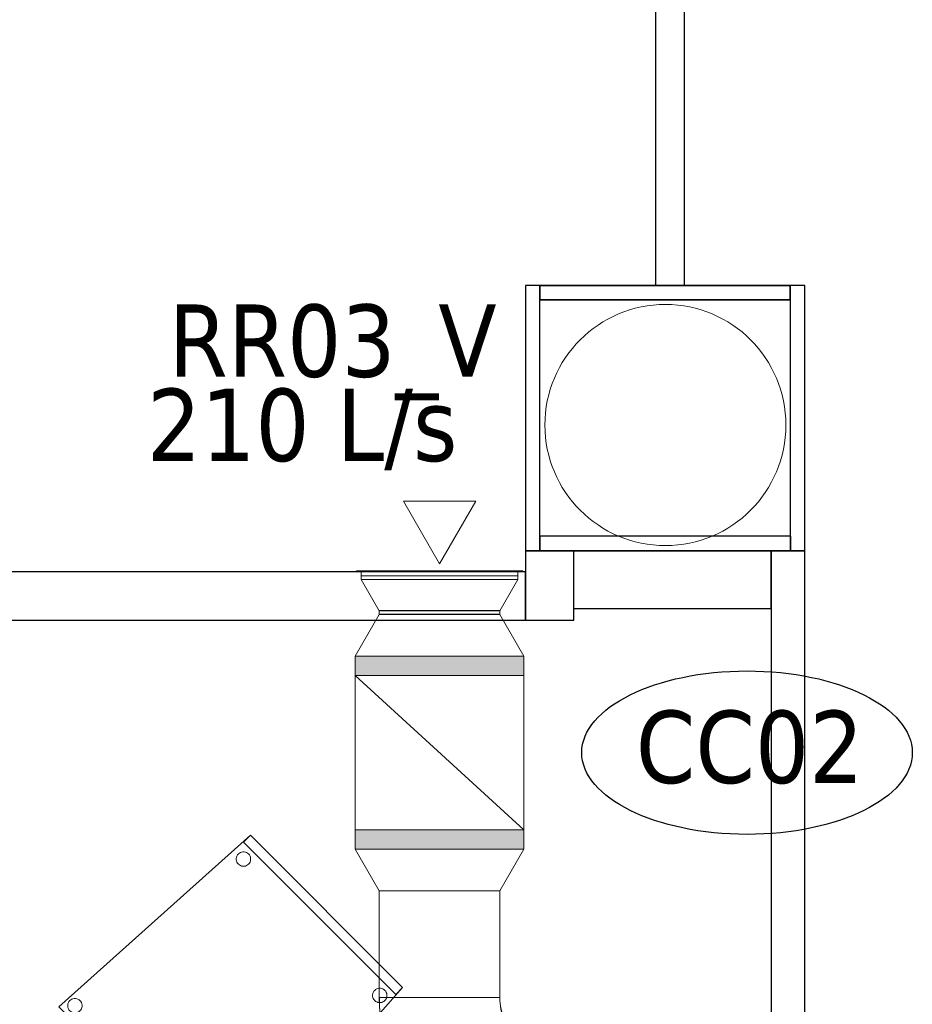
# Model space of a CAD drawing. Header units: metres. Extents: x 391.1 to 430.4, y 12.7 to 28.4.
# Tile 158 of 169: x 419.7 to 421.5, y 16.6 to 18.6. Entities that reach past the tile are written whole.
import ezdxf

# ---------------------------------------------------------------- set-up
doc = ezdxf.new("R2010")
doc.units = ezdxf.units.M
for name, color, linetype, lineweight in [('02_MOBILIARIO', 7, 'Continuous', 18), ('A-COLS-____-MCUT', 7, 'Continuous', 18), ('A-COLS-____-OTLN', 7, 'Continuous', 18), ('A-DETL-____-MBND', 7, 'Continuous', 18), ('A-DETL-GENF-OTLN', 7, 'Continuous', 18), ('A-WALL-____-MCUT', 7, 'Continuous', 25), ('A-WALL-____-OTLN', 7, 'Continuous', 25), ('M-HVAC-CDFF-IDEN', 7, 'Continuous', 30), ('M-HVAC-CDFF-OTLN', 7, 'Continuous', 18), ('M-HVAC-DUCT-IDEN', 7, 'Continuous', 30), ('M-HVAC-DUCT-OTLN', 7, 'Continuous', 18)]:
    doc.layers.add(name, color=color, linetype=linetype, lineweight=lineweight)
doc.styles.add('Tahoma_2', font='tahoma.ttf', dxfattribs={"height": 0.15})

# ---------------------------------------------------------------- blocks, each defined once
blk = doc.blocks.new('Family - Envans PB-155378-02_CLI_AIRE_P0')
at = {"layer": 'A-WALL-____-MCUT', "color": 253, "true_color": 0xaaaaaa}
for p, q in [((0.4095, 0.12), (0, 0.12)), ((0, 0.12), (0, 0)), ((0.4095, 0), (0.4095, 0.12)), ((0, 0), (0.4095, 0))]:
    blk.add_line(p, q, dxfattribs=at)
at = {"layer": 'A-WALL-____-OTLN', "color": 253, "true_color": 0xaaaaaa}
for p, q in [((0.4095, 0.12), (0, 0.12)), ((0, 0.12), (0, 0)), ((0.4095, 0), (0.4095, 0.12)), ((0, 0), (0.4095, 0))]:
    blk.add_line(p, q, dxfattribs=at)
at = {"layer": 'A-WALL-____-OTLN', "color": 253, "lineweight": 18, "true_color": 0xaaaaaa}
blk.add_line((0.01, 0), (0.4095, 0), dxfattribs=at)
blk = doc.blocks.new('Family - Mampara PB-155425-02_CLI_AIRE_P0')
at = {"layer": 'A-WALL-____-MCUT', "color": 253, "true_color": 0xaaaaaa}
for p, q in [((0.7444, 0.06), (0, 0.06)), ((0, 0.06), (0, 0)), ((0.7444, 0), (0.7444, 0.06)), ((0, 0), (0.7444, 0))]:
    blk.add_line(p, q, dxfattribs=at)
at = {"layer": 'A-WALL-____-OTLN', "color": 253, "true_color": 0xaaaaaa}
for p, q in [((0.7444, 0.06), (0, 0.06)), ((0, 0.06), (0, 0)), ((0.7444, 0), (0.7444, 0.06)), ((0, 0), (0.7444, 0))]:
    blk.add_line(p, q, dxfattribs=at)
at = {"layer": 'A-WALL-____-OTLN', "color": 253, "lineweight": 18, "true_color": 0xaaaaaa}
blk.add_line((0, 0), (0.7444, 0), dxfattribs=at)
blk = doc.blocks.new('Family - Envans PB-155447-02_CLI_AIRE_P0')
at = {"layer": 'A-WALL-____-MCUT', "color": 253, "true_color": 0xaaaaaa}
for p, q in [((8.4232, 0.1), (0, 0.1)), ((0, 0.1), (0, 0)), ((0, 0), (8.4232, 0))]:
    blk.add_line(p, q, dxfattribs=at)
at = {"layer": 'A-WALL-____-OTLN', "color": 253, "true_color": 0xaaaaaa}
for p, q in [((9.4951, 0.1), (0, 0.1)), ((0, 0.1), (0, 0)), ((0, 0), (9.4951, 0))]:
    blk.add_line(p, q, dxfattribs=at)
at = {"layer": 'A-WALL-____-OTLN', "color": 253, "lineweight": 18, "true_color": 0xaaaaaa}
blk.add_line((0, 0), (9.4951, 0), dxfattribs=at)
blk = doc.blocks.new('Family - Cadira confident_PB-155471-02_CLI_AIRE_P0')
at = {"layer": 'A-DETL-____-MBND', "color": 253, "true_color": 0xaaaaaa}
for p, q in [((0, 0.3582), (0.3978, 0.7136)), ((0.3978, 0.7136), (0, 0.3582)), ((0.3837, 0.6994), (0.3978, 0.7136)), ((0.3978, 0.7136), (0.3837, 0.6994)), ((0.6994, 0.3837), (0.3837, 0.6994)), ((0.3837, 0.6994), (0.6994, 0.3837)), ((0.3978, 0.7136), (0.7136, 0.3978)), ((0.7136, 0.3978), (0.3978, 0.7136)), ((0.3978, 0.7136), (0.7136, 0.3978)), ((0.7136, 0.3978), (0.3978, 0.7136)), ((0.3711, 0.6728), (0.3728, 0.6748)), ((0.3728, 0.6748), (0.3711, 0.6728)), ((0.3728, 0.6748), (0.3748, 0.6765)), ((0.3748, 0.6765), (0.3728, 0.6748)), ((0.3748, 0.6765), (0.377, 0.6778)), ((0.377, 0.6778), (0.3748, 0.6765)), ((0.377, 0.6778), (0.3795, 0.6787)), ((0.3795, 0.6787), (0.377, 0.6778)), ((0.3795, 0.6787), (0.3821, 0.6791)), ((0.3821, 0.6791), (0.3795, 0.6787)), ((0.3821, 0.6791), (0.3847, 0.6791)), ((0.3847, 0.6791), (0.3821, 0.6791)), ((0.3847, 0.6791), (0.3872, 0.6787)), ((0.3872, 0.6787), (0.3847, 0.6791)), ((0.3872, 0.6787), (0.3897, 0.6778)), ((0.3897, 0.6778), (0.3872, 0.6787)), ((0.3897, 0.6778), (0.3919, 0.6765)), ((0.3919, 0.6765), (0.3897, 0.6778)), ((0.3919, 0.6765), (0.3939, 0.6748)), ((0.3939, 0.6748), (0.3919, 0.6765)), ((0.3939, 0.6748), (0.3956, 0.6728)), ((0.3956, 0.6728), (0.3939, 0.6748)), ((0.3685, 0.6655), (0.3689, 0.6681)), ((0.3689, 0.6681), (0.3685, 0.6655)), ((0.3685, 0.6629), (0.3685, 0.6655)), ((0.3685, 0.6655), (0.3685, 0.6629)), ((0.3689, 0.6604), (0.3685, 0.6629)), ((0.3685, 0.6629), (0.3689, 0.6604)), ((0.3689, 0.6681), (0.3698, 0.6705)), ((0.3698, 0.6705), (0.3689, 0.6681)), ((0.3698, 0.6579), (0.3689, 0.6604)), ((0.3689, 0.6604), (0.3698, 0.6579)), ((0.3698, 0.6705), (0.3711, 0.6728)), ((0.3711, 0.6728), (0.3698, 0.6705)), ((0.3711, 0.6557), (0.3698, 0.6579)), ((0.3698, 0.6579), (0.3711, 0.6557)), ((0.3728, 0.6537), (0.3711, 0.6557)), ((0.3711, 0.6557), (0.3728, 0.6537)), ((0.3748, 0.652), (0.3728, 0.6537)), ((0.3728, 0.6537), (0.3748, 0.652)), ((0.3939, 0.6537), (0.3919, 0.652)), ((0.3919, 0.652), (0.3939, 0.6537)), ((0.3956, 0.6557), (0.3939, 0.6537)), ((0.3939, 0.6537), (0.3956, 0.6557)), ((0.3956, 0.6728), (0.3969, 0.6705)), ((0.3969, 0.6705), (0.3956, 0.6728)), ((0.3969, 0.6579), (0.3956, 0.6557)), ((0.3956, 0.6557), (0.3969, 0.6579)), ((0.3969, 0.6705), (0.3978, 0.6681)), ((0.3978, 0.6681), (0.3969, 0.6705)), ((0.3978, 0.6604), (0.3969, 0.6579)), ((0.3969, 0.6579), (0.3978, 0.6604)), ((0.3978, 0.6681), (0.3982, 0.6655)), ((0.3982, 0.6655), (0.3978, 0.6681)), ((0.3982, 0.6629), (0.3978, 0.6604)), ((0.3978, 0.6604), (0.3982, 0.6629)), ((0.3982, 0.6655), (0.3982, 0.6629)), ((0.3982, 0.6629), (0.3982, 0.6655)), ((0.377, 0.6507), (0.3748, 0.652)), ((0.3748, 0.652), (0.377, 0.6507)), ((0.3795, 0.6498), (0.377, 0.6507)), ((0.377, 0.6507), (0.3795, 0.6498)), ((0.3821, 0.6494), (0.3795, 0.6498)), ((0.3795, 0.6498), (0.3821, 0.6494)), ((0.3847, 0.6494), (0.3821, 0.6494)), ((0.3821, 0.6494), (0.3847, 0.6494)), ((0.3872, 0.6498), (0.3847, 0.6494)), ((0.3847, 0.6494), (0.3872, 0.6498)), ((0.3897, 0.6507), (0.3872, 0.6498)), ((0.3872, 0.6498), (0.3897, 0.6507)), ((0.3919, 0.652), (0.3897, 0.6507)), ((0.3897, 0.6507), (0.3919, 0.652)), ((0.7136, 0.3978), (0.3582, 0)), ((0.3582, 0), (0.7136, 0.3978)), ((0.6527, 0.3877), (0.654, 0.39)), ((0.654, 0.39), (0.6527, 0.3877)), ((0.654, 0.39), (0.6556, 0.392)), ((0.6556, 0.392), (0.654, 0.39)), ((0.6556, 0.392), (0.6576, 0.3936)), ((0.6576, 0.3936), (0.6556, 0.392)), ((0.6576, 0.3936), (0.6599, 0.3949)), ((0.6599, 0.3949), (0.6576, 0.3936)), ((0.6599, 0.3949), (0.6623, 0.3958)), ((0.6623, 0.3958), (0.6599, 0.3949)), ((0.6623, 0.3958), (0.6649, 0.3963)), ((0.6649, 0.3963), (0.6623, 0.3958)), ((0.6649, 0.3963), (0.6675, 0.3963)), ((0.6675, 0.3963), (0.6649, 0.3963)), ((0.6675, 0.3963), (0.6701, 0.3958)), ((0.6701, 0.3958), (0.6675, 0.3963)), ((0.6701, 0.3958), (0.6725, 0.3949)), ((0.6725, 0.3949), (0.6701, 0.3958)), ((0.6725, 0.3949), (0.6748, 0.3936)), ((0.6748, 0.3936), (0.6725, 0.3949)), ((0.6748, 0.3936), (0.6768, 0.392)), ((0.6768, 0.392), (0.6748, 0.3936)), ((0.6768, 0.392), (0.6784, 0.39)), ((0.6784, 0.39), (0.6768, 0.392)), ((0.6784, 0.39), (0.6797, 0.3877)), ((0.6797, 0.3877), (0.6784, 0.39)), ((0.7136, 0.3978), (0.6994, 0.3837)), ((0.6994, 0.3837), (0.7136, 0.3978)), ((0.02, 0.3665), (0.0213, 0.3687)), ((0.0213, 0.3687), (0.02, 0.3665)), ((0.0213, 0.3687), (0.0229, 0.3707)), ((0.0229, 0.3707), (0.0213, 0.3687)), ((0.0229, 0.3707), (0.0249, 0.3724)), ((0.0249, 0.3724), (0.0229, 0.3707)), ((0.0249, 0.3724), (0.0272, 0.3737)), ((0.0272, 0.3737), (0.0249, 0.3724)), ((0.0272, 0.3737), (0.0296, 0.3746)), ((0.0296, 0.3746), (0.0272, 0.3737)), ((0.0296, 0.3746), (0.0322, 0.375)), ((0.0322, 0.375), (0.0296, 0.3746)), ((0.0322, 0.375), (0.0348, 0.375)), ((0.0348, 0.375), (0.0322, 0.375)), ((0.0348, 0.375), (0.0374, 0.3746)), ((0.0374, 0.3746), (0.0348, 0.375)), ((0.0374, 0.3746), (0.0398, 0.3737)), ((0.0398, 0.3737), (0.0374, 0.3746)), ((0.0398, 0.3737), (0.0421, 0.3724)), ((0.0421, 0.3724), (0.0398, 0.3737)), ((0.0421, 0.3724), (0.0441, 0.3707)), ((0.0441, 0.3707), (0.0421, 0.3724)), ((0.0441, 0.3707), (0.0457, 0.3687)), ((0.0457, 0.3687), (0.0441, 0.3707)), ((0.0457, 0.3687), (0.047, 0.3665)), ((0.047, 0.3665), (0.0457, 0.3687)), ((0.6513, 0.3827), (0.6518, 0.3853)), ((0.6518, 0.3853), (0.6513, 0.3827)), ((0.6513, 0.3801), (0.6513, 0.3827)), ((0.6513, 0.3827), (0.6513, 0.3801)), ((0.6518, 0.3775), (0.6513, 0.3801)), ((0.6513, 0.3801), (0.6518, 0.3775)), ((0.6518, 0.3853), (0.6527, 0.3877)), ((0.6527, 0.3877), (0.6518, 0.3853)), ((0.6527, 0.3751), (0.6518, 0.3775)), ((0.6518, 0.3775), (0.6527, 0.3751)), ((0.654, 0.3728), (0.6527, 0.3751)), ((0.6527, 0.3751), (0.654, 0.3728)), ((0.6556, 0.3708), (0.654, 0.3728)), ((0.654, 0.3728), (0.6556, 0.3708)), ((0.6576, 0.3692), (0.6556, 0.3708)), ((0.6556, 0.3708), (0.6576, 0.3692)), ((0.6599, 0.3679), (0.6576, 0.3692)), ((0.6576, 0.3692), (0.6599, 0.3679)), ((0.6623, 0.367), (0.6599, 0.3679)), ((0.6599, 0.3679), (0.6623, 0.367)), ((0.6725, 0.3679), (0.6701, 0.367)), ((0.6701, 0.367), (0.6725, 0.3679)), ((0.6748, 0.3692), (0.6725, 0.3679)), ((0.6725, 0.3679), (0.6748, 0.3692)), ((0.6768, 0.3708), (0.6748, 0.3692)), ((0.6748, 0.3692), (0.6768, 0.3708)), ((0.6784, 0.3728), (0.6768, 0.3708)), ((0.6768, 0.3708), (0.6784, 0.3728)), ((0.6797, 0.3751), (0.6784, 0.3728)), ((0.6784, 0.3728), (0.6797, 0.3751)), ((0.6797, 0.3877), (0.6806, 0.3853)), ((0.6806, 0.3853), (0.6797, 0.3877)), ((0.6806, 0.3775), (0.6797, 0.3751)), ((0.6797, 0.3751), (0.6806, 0.3775)), ((0.6806, 0.3853), (0.6811, 0.3827)), ((0.6811, 0.3827), (0.6806, 0.3853)), ((0.6811, 0.3801), (0.6806, 0.3775)), ((0.6806, 0.3775), (0.6811, 0.3801)), ((0.6811, 0.3827), (0.6811, 0.3801)), ((0.6811, 0.3801), (0.6811, 0.3827)), ((0.3582, 0), (0, 0.3582)), ((0, 0.3582), (0.3582, 0)), ((0.0186, 0.3614), (0.0191, 0.364)), ((0.0191, 0.364), (0.0186, 0.3614)), ((0.0186, 0.3588), (0.0186, 0.3614)), ((0.0186, 0.3614), (0.0186, 0.3588)), ((0.0191, 0.3563), (0.0186, 0.3588)), ((0.0186, 0.3588), (0.0191, 0.3563)), ((0.0191, 0.364), (0.02, 0.3665)), ((0.02, 0.3665), (0.0191, 0.364)), ((0.02, 0.3538), (0.0191, 0.3563)), ((0.0191, 0.3563), (0.02, 0.3538)), ((0.0213, 0.3516), (0.02, 0.3538)), ((0.02, 0.3538), (0.0213, 0.3516)), ((0.0229, 0.3496), (0.0213, 0.3516)), ((0.0213, 0.3516), (0.0229, 0.3496)), ((0.0249, 0.3479), (0.0229, 0.3496)), ((0.0229, 0.3496), (0.0249, 0.3479)), ((0.0272, 0.3466), (0.0249, 0.3479)), ((0.0249, 0.3479), (0.0272, 0.3466)), ((0.0421, 0.3479), (0.0398, 0.3466)), ((0.0398, 0.3466), (0.0421, 0.3479)), ((0.0441, 0.3496), (0.0421, 0.3479)), ((0.0421, 0.3479), (0.0441, 0.3496)), ((0.0457, 0.3516), (0.0441, 0.3496)), ((0.0441, 0.3496), (0.0457, 0.3516)), ((0.047, 0.3538), (0.0457, 0.3516)), ((0.0457, 0.3516), (0.047, 0.3538)), ((0.047, 0.3665), (0.0479, 0.364)), ((0.0479, 0.364), (0.047, 0.3665)), ((0.0479, 0.3563), (0.047, 0.3538)), ((0.047, 0.3538), (0.0479, 0.3563)), ((0.0479, 0.364), (0.0484, 0.3614)), ((0.0484, 0.3614), (0.0479, 0.364)), ((0.0484, 0.3588), (0.0479, 0.3563)), ((0.0479, 0.3563), (0.0484, 0.3588)), ((0.0484, 0.3614), (0.0484, 0.3588)), ((0.0484, 0.3588), (0.0484, 0.3614)), ((0.6649, 0.3665), (0.6623, 0.367)), ((0.6623, 0.367), (0.6649, 0.3665)), ((0.6675, 0.3665), (0.6649, 0.3665)), ((0.6649, 0.3665), (0.6675, 0.3665)), ((0.6701, 0.367), (0.6675, 0.3665)), ((0.6675, 0.3665), (0.6701, 0.367)), ((0.0296, 0.3457), (0.0272, 0.3466)), ((0.0272, 0.3466), (0.0296, 0.3457)), ((0.0322, 0.3453), (0.0296, 0.3457)), ((0.0296, 0.3457), (0.0322, 0.3453)), ((0.0348, 0.3453), (0.0322, 0.3453)), ((0.0322, 0.3453), (0.0348, 0.3453)), ((0.0374, 0.3457), (0.0348, 0.3453)), ((0.0348, 0.3453), (0.0374, 0.3457)), ((0.0398, 0.3466), (0.0374, 0.3457)), ((0.0374, 0.3457), (0.0398, 0.3466)), ((0.3443, 0.0387), (0.3452, 0.0412)), ((0.3452, 0.0412), (0.3443, 0.0387)), ((0.3452, 0.0412), (0.3465, 0.0434)), ((0.3465, 0.0434), (0.3452, 0.0412)), ((0.3465, 0.0434), (0.3482, 0.0454)), ((0.3482, 0.0454), (0.3465, 0.0434)), ((0.3482, 0.0454), (0.3502, 0.0471)), ((0.3502, 0.0471), (0.3482, 0.0454)), ((0.3502, 0.0471), (0.3525, 0.0484)), ((0.3525, 0.0484), (0.3502, 0.0471)), ((0.3525, 0.0484), (0.3549, 0.0493)), ((0.3549, 0.0493), (0.3525, 0.0484)), ((0.3549, 0.0493), (0.3575, 0.0498)), ((0.3575, 0.0498), (0.3549, 0.0493)), ((0.3575, 0.0498), (0.3601, 0.0498)), ((0.3601, 0.0498), (0.3575, 0.0498)), ((0.3601, 0.0498), (0.3626, 0.0493)), ((0.3626, 0.0493), (0.3601, 0.0498)), ((0.3626, 0.0493), (0.3651, 0.0484)), ((0.3651, 0.0484), (0.3626, 0.0493)), ((0.3651, 0.0484), (0.3673, 0.0471)), ((0.3673, 0.0471), (0.3651, 0.0484)), ((0.3673, 0.0471), (0.3693, 0.0454)), ((0.3693, 0.0454), (0.3673, 0.0471)), ((0.3693, 0.0454), (0.371, 0.0434)), ((0.371, 0.0434), (0.3693, 0.0454)), ((0.371, 0.0434), (0.3723, 0.0412)), ((0.3723, 0.0412), (0.371, 0.0434)), ((0.3723, 0.0412), (0.3732, 0.0387)), ((0.3732, 0.0387), (0.3723, 0.0412)), ((0.3439, 0.0362), (0.3443, 0.0387)), ((0.3443, 0.0387), (0.3439, 0.0362)), ((0.3439, 0.0336), (0.3439, 0.0362)), ((0.3439, 0.0362), (0.3439, 0.0336)), ((0.3443, 0.031), (0.3439, 0.0336)), ((0.3439, 0.0336), (0.3443, 0.031)), ((0.3452, 0.0286), (0.3443, 0.031)), ((0.3443, 0.031), (0.3452, 0.0286)), ((0.3465, 0.0263), (0.3452, 0.0286)), ((0.3452, 0.0286), (0.3465, 0.0263)), ((0.3482, 0.0243), (0.3465, 0.0263)), ((0.3465, 0.0263), (0.3482, 0.0243)), ((0.3502, 0.0226), (0.3482, 0.0243)), ((0.3482, 0.0243), (0.3502, 0.0226)), ((0.3525, 0.0213), (0.3502, 0.0226)), ((0.3502, 0.0226), (0.3525, 0.0213)), ((0.3549, 0.0204), (0.3525, 0.0213)), ((0.3525, 0.0213), (0.3549, 0.0204)), ((0.3575, 0.02), (0.3549, 0.0204)), ((0.3549, 0.0204), (0.3575, 0.02)), ((0.3626, 0.0204), (0.3601, 0.02)), ((0.3601, 0.02), (0.3626, 0.0204)), ((0.3651, 0.0213), (0.3626, 0.0204)), ((0.3626, 0.0204), (0.3651, 0.0213)), ((0.3673, 0.0226), (0.3651, 0.0213)), ((0.3651, 0.0213), (0.3673, 0.0226)), ((0.3693, 0.0243), (0.3673, 0.0226)), ((0.3673, 0.0226), (0.3693, 0.0243)), ((0.371, 0.0263), (0.3693, 0.0243)), ((0.3693, 0.0243), (0.371, 0.0263)), ((0.3723, 0.0286), (0.371, 0.0263)), ((0.371, 0.0263), (0.3723, 0.0286)), ((0.3732, 0.031), (0.3723, 0.0286)), ((0.3723, 0.0286), (0.3732, 0.031)), ((0.3732, 0.0387), (0.3737, 0.0362)), ((0.3737, 0.0362), (0.3732, 0.0387)), ((0.3737, 0.0336), (0.3732, 0.031)), ((0.3732, 0.031), (0.3737, 0.0336)), ((0.3737, 0.0362), (0.3737, 0.0336)), ((0.3737, 0.0336), (0.3737, 0.0362)), ((0.3601, 0.02), (0.3575, 0.02)), ((0.3575, 0.02), (0.3601, 0.02))]:
    blk.add_line(p, q, dxfattribs=at)
blk = doc.blocks.new('Family - Mampara PB-155509-02_CLI_AIRE_P0')
at = {"layer": 'A-WALL-____-MCUT', "color": 253, "true_color": 0xaaaaaa}
for p, q in [((2.9891, 0.07), (0, 0.07)), ((2.9891, 0), (2.9891, 0.07)), ((0, 0), (2.9891, 0))]:
    blk.add_line(p, q, dxfattribs=at)
at = {"layer": 'A-WALL-____-OTLN', "color": 253, "true_color": 0xaaaaaa}
for p, q in [((2.9891, 0.07), (0, 0.07)), ((2.9891, 0), (2.9891, 0.07)), ((0, 0), (2.9891, 0))]:
    blk.add_line(p, q, dxfattribs=at)
at = {"layer": 'A-WALL-____-OTLN', "color": 253, "lineweight": 18, "true_color": 0xaaaaaa}
blk.add_line((0, 0), (2.9891, 0), dxfattribs=at)
blk = doc.blocks.new('Family - Envans PB-155513-02_CLI_AIRE_P0')
at = {"layer": 'A-WALL-____-MCUT', "color": 253, "true_color": 0xaaaaaa}
for p, q in [((0.5198, 0.03), (0, 0.03)), ((0, 0.03), (0, 0)), ((0.5198, 0), (0.5198, 0.03)), ((0, 0), (0.5198, 0))]:
    blk.add_line(p, q, dxfattribs=at)
at = {"layer": 'A-WALL-____-OTLN', "color": 253, "true_color": 0xaaaaaa}
for p, q in [((0.5198, 0.03), (0, 0.03)), ((0, 0.03), (0, 0)), ((0.5198, 0), (0.5198, 0.03)), ((0, 0), (0.5198, 0))]:
    blk.add_line(p, q, dxfattribs=at)
at = {"layer": 'A-WALL-____-OTLN', "color": 253, "lineweight": 18, "true_color": 0xaaaaaa}
blk.add_line((-0.0246, 0), (0.4898, 0), dxfattribs=at)
blk = doc.blocks.new('Family - Envans PB-155521-02_CLI_AIRE_P0')
at = {"layer": 'A-WALL-____-MCUT', "color": 253, "true_color": 0xaaaaaa}
for p, q in [((0, 0.0297), (0, 0)), ((0.03, 0.0297), (0, 0.0297)), ((0.55, 0.03), (0.03, 0.03)), ((0.03, 0.03), (0.03, 0.0297)), ((0.55, 0), (0.55, 0.03)), ((0, 0), (0.55, 0))]:
    blk.add_line(p, q, dxfattribs=at)
at = {"layer": 'A-WALL-____-OTLN', "color": 253, "true_color": 0xaaaaaa}
for p, q in [((0, 0.0297), (0, 0)), ((0.03, 0.0297), (0, 0.0297)), ((0.03, 0.03), (0.03, 0.0297)), ((0.55, 0.03), (0.03, 0.03)), ((0.55, 0), (0.55, 0.03)), ((0, 0), (0.55, 0))]:
    blk.add_line(p, q, dxfattribs=at)
at = {"layer": 'A-WALL-____-OTLN', "color": 253, "lineweight": 18, "true_color": 0xaaaaaa}
blk.add_line((0, 0), (0.55, 0), dxfattribs=at)
blk = doc.blocks.new('Family - Envans PB-155626-02_CLI_AIRE_P0')
at = {"layer": 'A-WALL-____-MCUT', "color": 253, "true_color": 0xaaaaaa}
for p, q in [((0.55, 0.03), (0, 0.03)), ((0, 0.03), (0, 0)), ((0.55, 0), (0.55, 0.03)), ((0, 0), (0.55, 0))]:
    blk.add_line(p, q, dxfattribs=at)
at = {"layer": 'A-WALL-____-OTLN', "color": 253, "true_color": 0xaaaaaa}
for p, q in [((0.55, 0.03), (0, 0.03)), ((0, 0.03), (0, 0)), ((0.55, 0), (0.55, 0.03)), ((0, 0), (0.55, 0))]:
    blk.add_line(p, q, dxfattribs=at)
at = {"layer": 'A-WALL-____-OTLN', "color": 253, "lineweight": 18, "true_color": 0xaaaaaa}
blk.add_line((0, 0), (0.55, 0), dxfattribs=at)
blk = doc.blocks.new('Family - Pilar PB-155722-02_CLI_AIRE_P0')
at = {"layer": 'A-COLS-____-MCUT', "color": 253, "true_color": 0xaaaaaa}
for start, end in [(360, 180), (180, 360)]:
    blk.add_arc((0.25, 0.25), 0.25, start, end, dxfattribs=at)
at = {"layer": 'A-COLS-____-OTLN', "color": 253, "true_color": 0xaaaaaa}
for start, end in [(360, 180), (180, 360)]:
    blk.add_arc((0.25, 0.25), 0.25, start, end, dxfattribs=at)
blk = doc.blocks.new('Family - Envans PB-155724-02_CLI_AIRE_P0')
at = {"layer": 'A-WALL-____-MCUT', "color": 253, "true_color": 0xaaaaaa}
for p, q in [((0.1439, 0.1), (0, 0.1)), ((0, 0.1), (0, 0)), ((0.1439, 0), (0.1439, 0.1)), ((0, 0), (0.1439, 0))]:
    blk.add_line(p, q, dxfattribs=at)
at = {"layer": 'A-WALL-____-OTLN', "color": 253, "true_color": 0xaaaaaa}
for p, q in [((0.1439, 0.1), (0, 0.1)), ((0, 0.1), (0, 0)), ((0.1439, 0), (0.1439, 0.1)), ((0, 0), (0.1439, 0))]:
    blk.add_line(p, q, dxfattribs=at)
at = {"layer": 'A-WALL-____-OTLN', "color": 253, "lineweight": 18, "true_color": 0xaaaaaa}
blk.add_line((0, 0), (0.1439, 0), dxfattribs=at)
blk = doc.blocks.new('Family - Envans PB-155796-02_CLI_AIRE_P0')
at = {"layer": 'A-WALL-____-MCUT', "color": 253, "true_color": 0xaaaaaa}
for p, q in [((0, 0.012), (0, 0.03)), ((0, 0.03), (0.2078, 0.03)), ((0.2078, 0.03), (0.5195, 0.03)), ((0.5195, 0.03), (0.5195, 0.018)), ((0, 0), (0, 0.012)), ((0.1317, 0), (0, 0)), ((0.2195, 0), (0.1317, 0)), ((0.2555, 0), (0.2195, 0)), ((0.2195, 0), (0.2195, 0)), ((0.2195, 0), (0.2195, 0)), ((0.2795, 0), (0.2555, 0)), ((0.4235, 0), (0.2795, 0)), ((0.2795, 0), (0.2795, 0)), ((0.2795, 0), (0.2795, 0)), ((0.5195, 0), (0.4235, 0)), ((0.5195, 0.018), (0.5195, 0))]:
    blk.add_line(p, q, dxfattribs=at)
at = {"layer": 'A-WALL-____-OTLN', "color": 253, "true_color": 0xaaaaaa}
for p, q in [((0, 0), (0, 0.03)), ((0, 0.03), (0.5195, 0.03)), ((0, 0.03), (0, 0)), ((0, 0.03), (0, 0.012)), ((0.5195, 0.03), (0, 0.03)), ((0.2078, 0.03), (0, 0.03)), ((0.5195, 0.03), (0.2078, 0.03)), ((0.5195, 0.03), (0.5195, 0)), ((0.5195, 0), (0.5195, 0.03)), ((0.5195, 0.018), (0.5195, 0.03)), ((0, 0.012), (0, 0)), ((0.2195, 0), (0.2795, 0)), ((0.2195, 0), (0.2555, 0)), ((0.2195, 0), (0.2195, 0)), ((0.2195, 0), (0.2795, 0)), ((0.2195, 0), (0.2195, 0)), ((0.2195, 0), (0.2195, 0)), ((0.2195, 0), (0.2195, 0)), ((0.2555, 0), (0.2795, 0)), ((0.2795, 0), (0.2795, 0)), ((0.2795, 0), (0.2795, 0)), ((0.2795, 0), (0.2795, 0)), ((0.2795, 0), (0.2795, 0)), ((0.5195, 0), (0.5195, 0.018)), ((0.2195, 0), (0, 0)), ((0, 0), (0.2195, 0)), ((0, 0), (0.1317, 0)), ((0.1317, 0), (0.2195, 0)), ((0.5195, 0), (0.2795, 0)), ((0.2795, 0), (0.5195, 0)), ((0.2795, 0), (0.4235, 0)), ((0.4235, 0), (0.5195, 0))]:
    blk.add_line(p, q, dxfattribs=at)
at = {"layer": 'A-WALL-____-OTLN', "color": 253, "lineweight": 18, "true_color": 0xaaaaaa}
blk.add_line((0, 0), (0.5195, 0), dxfattribs=at)
blk = doc.blocks.new('LONDR55-XX_ZZ-ARQ-CAA-M3D-Londres55_ifc-1-02_CLI_AIRE_P0')
at = {"layer": '02_MOBILIARIO', "color": 253, "lineweight": 18, "true_color": 0xaaaaaa}
blk.add_blockref('Family - Cadira confident_PB-155471-02_CLI_AIRE_P0', (419.7331, 16.236), dxfattribs=at)
at = {"layer": 'A-COLS-____-OTLN', "color": 253, "lineweight": 18, "true_color": 0xaaaaaa}
blk.add_blockref('Family - Pilar PB-155722-02_CLI_AIRE_P0', (420.7418, 17.5503), dxfattribs=at)
at = {"layer": 'A-WALL-____-OTLN', "color": 253, "lineweight": 18, "true_color": 0xaaaaaa}
for name, p, rotation in [('Family - Mampara PB-155425-02_CLI_AIRE_P0', (421.0316, 18.0897), 90), ('Family - Envans PB-155626-02_CLI_AIRE_P0', (420.7016, 18.0897), 270), ('Family - Envans PB-155796-02_CLI_AIRE_P0', (421.251, 18.0897), 180), ('Family - Envans PB-155521-02_CLI_AIRE_P0', (421.281, 17.5397), 90), ('Family - Envans PB-155724-02_CLI_AIRE_P0', (420.8016, 17.3957), 90), ('Family - Envans PB-155378-02_CLI_AIRE_P0', (421.211, 17.5397), 180), ('Family - Mampara PB-155509-02_CLI_AIRE_P0', (421.281, 14.5506), 90), ('Family - Envans PB-155447-02_CLI_AIRE_P0', (420.7016, 17.4957), 180)]:
    blk.add_blockref(name, p, dxfattribs=dict(at, rotation=rotation))
blk.add_blockref('Family - Envans PB-155513-02_CLI_AIRE_P0', (420.7316, 17.5397), dxfattribs=at)
blk = doc.blocks.new('ZYR_03_06_04_01 Reixa Paret Retorn - RR03_V-513462-02_CLI_AIRE_P0')
at = {"layer": 'M-HVAC-CDFF-OTLN', "color": 40, "true_color": 0xffbf00}
for p, q in [((0.1725, 0.002), (-0.1725, 0.002)), ((-0.1725, 0.002), (0.1725, 0.002)), ((-0.1725, 0.002), (-0.1725, 0)), ((-0.1725, 0.002), (-0.1725, 0)), ((0.1725, 0), (-0.1725, 0)), ((-0.1725, 0), (0.1725, 0)), ((0.1625, 0.01), (-0.1625, 0.01)), ((-0.1625, 0.01), (0.1625, 0.01)), ((-0.1625, 0.01), (-0.1625, 0)), ((-0.1625, 0.01), (-0.1625, 0)), ((0.1625, 0.002), (-0.1625, 0.002)), ((-0.1625, 0.002), (0.1625, 0.002)), ((-0.1625, 0.002), (-0.1625, 0)), ((-0.1625, 0.002), (-0.1625, 0)), ((0.1625, 0), (-0.1625, 0)), ((-0.1625, 0), (0.1625, 0)), ((0.1625, 0), (-0.1625, 0)), ((-0.1625, 0), (0.1625, 0)), ((0.1625, 0), (0.1625, 0.01)), ((0.1625, 0.01), (0.1625, 0)), ((0.1625, 0), (0.1625, 0.002)), ((0.1625, 0.002), (0.1625, 0)), ((0.1725, 0), (0.1725, 0.002)), ((0.1725, 0.002), (0.1725, 0)), ((0, -0.015), (-0.075, -0.1449)), ((0, -0.015), (0.075, -0.1449)), ((0.075, -0.1449), (-0.075, -0.1449))]:
    blk.add_line(p, q, dxfattribs=at)
blk = doc.blocks.new('ZYR_03_06_07 Comporta Talla Foc Rectangular CC - CC02-519080-02_CLI_AIRE_P0')
at = {"layer": 'A-DETL-GENF-OTLN', "true_color": 0xffce3e}
h = blk.add_hatch(color=40, dxfattribs=at)
h.paths.add_polyline_path([(-0.2, -0.175), (-0.16, -0.175), (-0.16, 0.175), (-0.2, 0.175)])
h.paths.add_polyline_path([(0.16, 0.175), (0.16, -0.175), (0.2, -0.175), (0.2, 0.175)])
at = {"layer": 'A-DETL-GENF-OTLN', "color": 40, "true_color": 0xffbf00}
for p, q in [((-0.2, 0.175), (-0.2, -0.175)), ((-0.16, 0.175), (-0.2, 0.175)), ((-0.2, 0.175), (0.2, 0.175)), ((-0.2, -0.175), (-0.2, 0.175)), ((-0.16, -0.175), (-0.16, 0.175)), ((-0.16, -0.175), (0.16, 0.175)), ((0.2, 0.175), (0.16, 0.175)), ((0.16, 0.175), (0.16, -0.175)), ((0.2, -0.175), (0.2, 0.175)), ((0.2, 0.175), (0.2, -0.175)), ((-0.2, -0.175), (-0.16, -0.175)), ((0.2, -0.175), (-0.2, -0.175)), ((0.16, -0.175), (0.2, -0.175))]:
    blk.add_line(p, q, dxfattribs=at)
blk = doc.blocks.new('M_Transición rectangular - Ángulo - 60 grados-769813-02_CLI_AIRE_P0')
at = {"layer": 'M-HVAC-DUCT-OTLN', "color": 40, "true_color": 0xffbf00}
for p, q in [((0, 0.1625), (0, -0.1625)), ((0, 0.1625), (0.065, 0.125)), ((0, 0.1625), (0.065, 0.125)), ((0, -0.1625), (0, 0.1625)), ((0.065, -0.125), (0.065, 0.125)), ((0.065, 0.125), (0.065, -0.125)), ((0, -0.1625), (0.065, -0.125)), ((0.065, -0.125), (0, -0.1625))]:
    blk.add_line(p, q, dxfattribs=at)
blk = doc.blocks.new('M_Transición rectangular - Ángulo - 60 grados-769810-02_CLI_AIRE_P0')
at = {"layer": 'M-HVAC-DUCT-OTLN', "color": 40, "true_color": 0xffbf00}
for p, q in [((420.3983, 17.4077), (420.3483, 17.3211)), ((420.3483, 17.3209), (420.3983, 17.4075)), ((420.3983, 17.4077), (420.3983, 17.4075)), ((420.6483, 17.4077), (420.3983, 17.4077)), ((420.3983, 17.4075), (420.6483, 17.4075)), ((420.6483, 17.4077), (420.6983, 17.3211)), ((420.6483, 17.4075), (420.6483, 17.4077)), ((420.6483, 17.4075), (420.6983, 17.3209)), ((420.3483, 17.3209), (420.3483, 17.3211)), ((420.3483, 17.3211), (420.6983, 17.3211)), ((420.6983, 17.3209), (420.3483, 17.3209)), ((420.6983, 17.3211), (420.6983, 17.3209))]:
    blk.add_line(p, q, dxfattribs=at)
blk = doc.blocks.new('M_Codo rectangular - Radio - 1 W-768449-02_CLI_AIRE_P0')
at = {"layer": 'M-HVAC-DUCT-OTLN', "color": 40, "true_color": 0xffbf00}
for p, q in [((420.3983, 16.6134), (420.3984, 16.6135)), ((420.6483, 16.6134), (420.3983, 16.6134)), ((420.3984, 16.6135), (420.6484, 16.6135)), ((420.6484, 16.6135), (420.6483, 16.6134)), ((420.685, 16.5251), (420.5082, 16.3483)), ((420.5082, 16.3483), (420.6849, 16.525)), ((420.6849, 16.525), (420.685, 16.5251)), ((420.5082, 16.3483), (420.5082, 16.3483))]:
    blk.add_line(p, q, dxfattribs=at)
for centre, major_axis, start_param, end_param in [((420.7733, 16.6134), (-0.2652, 0.2652), 0.785402, 1.5708), ((420.7734, 16.6135), (-0.2652, 0.2652), 0.785397, 1.570795), ((420.7733, 16.6134), (-0.0884, 0.0884), 0.785415, 1.570813), ((420.7734, 16.6135), (-0.0884, 0.0884), 0.785404, 1.570802)]:
    blk.add_ellipse(centre, major_axis=major_axis, ratio=1, start_param=start_param, end_param=end_param, dxfattribs=at)
blk = doc.blocks.new('M_Transición rectangular - Ángulo - 60 grados-V4-02_CLI_AIRE_P0')
at = {"layer": 'M-HVAC-DUCT-OTLN', "color": 40, "true_color": 0xffbf00}
for p, q in [((420.3983, 16.8344), (420.3483, 16.921)), ((420.6983, 16.921), (420.3483, 16.921)), ((420.3983, 16.8344), (420.3483, 16.921)), ((420.3483, 16.921), (420.3483, 16.921)), ((420.3483, 16.921), (420.6983, 16.921)), ((420.6483, 16.8344), (420.6983, 16.921)), ((420.6983, 16.921), (420.6483, 16.8344)), ((420.6983, 16.921), (420.6983, 16.921)), ((420.3983, 16.8344), (420.6483, 16.8344)), ((420.3983, 16.8344), (420.3983, 16.8344)), ((420.6483, 16.8344), (420.3983, 16.8344)), ((420.6483, 16.8344), (420.6483, 16.8344))]:
    blk.add_line(p, q, dxfattribs=at)
blk = doc.blocks.new('ZYR_00_01 Accesori Conductes - 3 mm-768910-02_CLI_AIRE_P0')
at = {"layer": 'M-HVAC-DUCT-IDEN'}
blk.add_ellipse((-0.000013, -0.000203), major_axis=(-0.006858, 0), ratio=0.494118, dxfattribs=at)

msp = doc.modelspace()

# ---------------------------------------------------------------- linework, layer by layer
at = {"layer": 'M-HVAC-DUCT-OTLN', "color": 40, "true_color": 0xffbf00}
for p, q in [((420.6858, 17.4877), (420.3608, 17.4877)), ((420.3608, 17.4803), (420.3608, 17.4877)), ((420.6858, 17.4803), (420.3608, 17.4803)), ((420.6858, 17.4877), (420.6858, 17.4803)), ((420.3983, 17.4156), (420.6483, 17.4156)), ((420.3983, 17.4073), (420.3983, 17.4156)), ((420.6483, 17.4151), (420.3983, 17.4151)), ((420.6483, 17.4079), (420.3983, 17.4079)), ((420.3983, 17.4073), (420.6483, 17.4073)), ((420.6483, 17.4156), (420.6483, 17.4073)), ((420.3983, 16.8344), (420.6483, 16.8344)), ((420.6483, 16.8344), (420.3983, 16.8344)), ((420.3983, 16.6134), (420.3983, 16.8344)), ((420.6483, 16.8344), (420.6483, 16.6134)), ((420.3983, 16.6134), (420.6483, 16.6134)), ((420.6483, 16.6134), (420.3983, 16.6134))]:
    msp.add_line(p, q, dxfattribs=at)

# ---------------------------------------------------------------- block references
at = {"lineweight": 5}
msp.add_blockref('LONDR55-XX_ZZ-ARQ-CAA-M3D-Londres55_ifc-1-02_CLI_AIRE_P0', (0, 0), dxfattribs=at)
at = {"layer": 'A-DETL-GENF-OTLN', "color": 40, "true_color": 0xffbf00, "rotation": 89.9999999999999}
msp.add_blockref('ZYR_03_06_07 Comporta Talla Foc Rectangular CC - CC02-519080-02_CLI_AIRE_P0', (420.5233, 17.121), dxfattribs=at)
at = {"layer": 'M-HVAC-CDFF-OTLN', "color": 40, "true_color": 0xffbf00, "rotation": 180}
msp.add_blockref('ZYR_03_06_04_01 Reixa Paret Retorn - RR03_V-513462-02_CLI_AIRE_P0', (420.5233, 17.4977), dxfattribs=at)
at = {"layer": 'M-HVAC-DUCT-IDEN', "xscale": 49.99999999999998, "yscale": 49.99999999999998, "zscale": 49.99999999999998}
msp.add_blockref('ZYR_00_01 Accesori Conductes - 3 mm-768910-02_CLI_AIRE_P0', (421.1619, 17.1311), dxfattribs=at)
at = {"layer": 'M-HVAC-DUCT-OTLN', "color": 40, "true_color": 0xffbf00, "rotation": 270}
msp.add_blockref('M_Transición rectangular - Ángulo - 60 grados-769813-02_CLI_AIRE_P0', (420.5233, 17.4803), dxfattribs=at)
at = {"layer": 'M-HVAC-DUCT-OTLN', "color": 40, "true_color": 0xffbf00}
for name in ['M_Transición rectangular - Ángulo - 60 grados-769810-02_CLI_AIRE_P0', 'M_Transición rectangular - Ángulo - 60 grados-V4-02_CLI_AIRE_P0', 'M_Codo rectangular - Radio - 1 W-768449-02_CLI_AIRE_P0']:
    msp.add_blockref(name, (0, 0), dxfattribs=at)

# ---------------------------------------------------------------- texts
at = {"layer": 'M-HVAC-CDFF-IDEN', "char_height": 0.15, "attachment_point": 1, "style": 'Tahoma_2'}
for s, insert, width in [('RR03_V', (419.9611, 18.0503), 0.84578), ('210 L/s', (419.916, 17.8757), 0.793671)]:
    msp.add_mtext(s, dxfattribs=dict(at, insert=insert, width=width))
at = {"layer": 'M-HVAC-DUCT-IDEN', "insert": (420.9305, 17.208), "char_height": 0.15, "width": 0.561181, "attachment_point": 1, "style": 'Tahoma_2'}
msp.add_mtext('CC02', dxfattribs=at)

doc.saveas('drawing.dxf')
